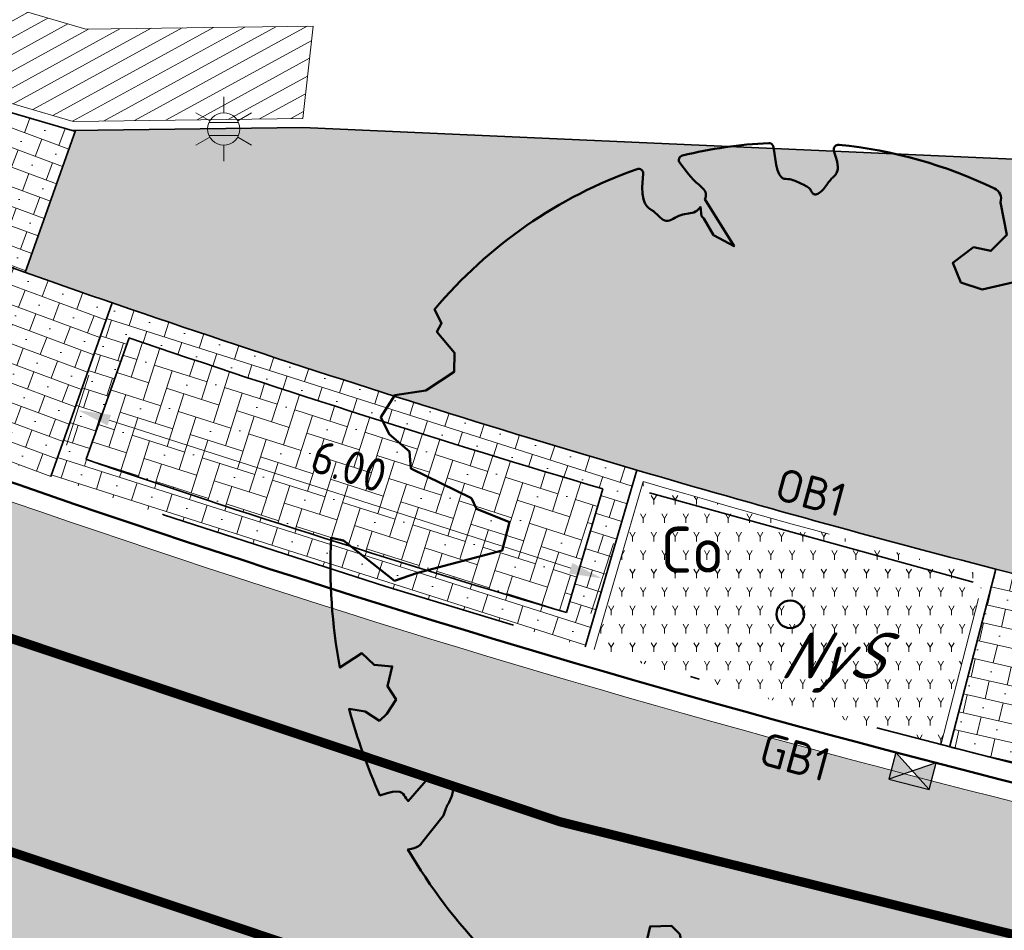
# Model space of a CAD drawing. Header units: metres. Extents: x 191748 to 192615, y 309710 to 310028.
# Tile 43 of 76: x 192104 to 192114, y 309812 to 309822. Entities that reach past the tile are written whole.
import ezdxf
from ezdxf.enums import TextEntityAlignment as Align

# ---------------------------------------------------------------- set-up
doc = ezdxf.new("R2010")
doc.units = ezdxf.units.M
for name, pattern in [('VH-GELEIDEBAND_50X200', [8, 4, -2, 0, -2]), ('VH-OPSLUITBAND-SO', [10, 4, -2, 2, -2]), ('VH-OPSLUITBAND_100X200', [16, 8, -2, 4, -2]), ('VW-1-1_STREEP', [2, 1, -1]), ('VW-11_STREEP', [2, 1, -1])]:
    doc.linetypes.add(name, pattern=pattern)
for name, color, linetype, lineweight in [('B-ME-IE-MEUBILAIR_WEGMEUBILAIR_LICHTMAST-S', 7, 'Continuous', 13), ('N-WE-GR-BOOM-S', 94, 'Continuous', 50), ('N-WE-GR-DOORWORTELBARE RUIMTE-G', 80, 'Continuous', 35), ('N-WE-RI-HWA_KOLK_NORMALE STRAATKOLK-S-200', 84, 'Continuous', 25), ('N-WE-VH-HERSTRATEN-A', 252, 'Continuous', 9), ('N-WE-VH-HERSTRATEN-G', 8, 'Continuous', 9), ('N-WE-VH-KANTLAAG 2 STREKS-G', 170, 'Continuous', 18), ('N-WE-VH-KANTOPSLUITING_GELEIDEBAND_70 200 VOORKANT-G', 2, 'Continuous', 50), ('N-WE-VH-KANTOPSLUITING_GELEIDEBAND_70 200-G', 6, 'VH-GELEIDEBAND_50X200', 35), ('N-WE-VH-KANTOPSLUITING_OPSLUITBAND_80X200 VOORKANT-G', 1, 'Continuous', 35), ('N-WE-VH-KANTOPSLUITING_OPSLUITBAND_80X200-G', 5, 'VH-OPSLUITBAND-SO', 18), ('N-WE-VH-KANTOPSLUITING_TEKST-T', 7, 'VH-OPSLUITBAND_100X200', 35), ('N-WE-VH-KANTVERHARDING-G', 5, 'Continuous', 35), ('N-WE-VH-OPENVERHARDING_STRAATBAKSTEEN_ANTRACIET-A', 250, 'Continuous', 9), ('N-WE-VH-OPENVERHARDING_STRAATBAKSTEEN_ROOD-A', 13, 'Continuous', 9), ('N-WE-VH-VERHARDING_ASFALT-A', 253, 'Continuous', 9), ('X-XX-AL-MAATVOERING-M', 6, 'Continuous', 18)]:
    doc.layers.add(name, color=color, linetype=linetype, lineweight=lineweight)
for name, color, linetype, lineweight, true_color in [('N-WE-GR-BEPLANTING_BODEMBEDEKKERS-A', 7, 'Continuous', 9, 0x478e2f), ('N-WE-GR-BEPLANTING_BODEMBEDEKKERS-T', 7, 'Continuous', 9, 0x224517), ('N-WE-GR-BOOM-T', 7, 'Continuous', 50, 0x224517), ('N-WE-VH-GESLOTENVERHARDING_ASFALT_COATING_ROOD-A', 7, 'Continuous', 9, 0xf2beba), ('N-WE-VW-MARKERING_LANGS_STREEP_11-G', 7, 'VW-11_STREEP', 13, 0xf7f7f7)]:
    doc.layers.add(name, color=color, linetype=linetype, lineweight=lineweight, true_color=true_color)
doc.styles.add('NLCS-ISO', font='NLCS-ISO.ttf')
doc.styles.add('NLCS-ISO-ANNOTATIVE-T18', font='NLCS-ISO.ttf', dxfattribs={"height": 1.8})
doc.styles.add('NLCS-ISO-M200-T18', font='NLCS-ISO.ttf', dxfattribs={"height": 0.36})
doc.styles.add('NLCS-ISO-M200-T25', font='NLCS-ISO.ttf', dxfattribs={"height": 0.5})
doc.dimstyles.new('NLCS-M200-T18-PIJL_L2_H2', dxfattribs={"dimscale": 0.2, "dimtxt": 2.5, "dimasz": 1.8, "dimexe": 2, "dimexo": 2, "dimgap": 0.7, "dimtad": 1, "dimzin": 0, "dimdsep": 46, "dimtxsty": 'NLCS-ISO-M200-T18', "dimcen": 0, "dimdle": 2, "dimclrd": 256, "dimclre": 256, "dimclrt": 7, "dimazin": 0, "dimtfac": 1, "dimtdec": 3, "dimtofl": 0, "dimtmove": 0, "dimatfit": 3, "dimfxl": 2, "dimfxlon": 1, "dimtfillclr": 256, "dimtolj": 1, "dimtzin": 0, "dimlwd": -1, "dimlwe": -1, "dimarcsym": 0})
pattern_1 = [(339.654887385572, (192095.8414093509, 309819.9593619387), (0.06953480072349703, 0.1875230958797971), []), (69.65488738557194, (192096.2164555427, 309819.8202923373), (-0.3750461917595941, 0.1390696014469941), [0.2, -0.2]), (69.65488738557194, (192096.0984672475, 309820.0773502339), (-0.3750461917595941, 0.1390696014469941), [0.2, -0.2]), (339.654887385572, (192096.0636998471, 309819.9835886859), (0.1390696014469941, 0.3750461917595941), [0, -0.4, 0, 0, 0]), (339.654887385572, (192096.3207577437, 309820.1015769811), (0.1390696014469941, 0.3750461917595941), [0, -0.4, 0, 0, 0])]

# ---------------------------------------------------------------- blocks, each defined once
blk = doc.blocks.new('SGR-BOOM_05')
blk.add_lwpolyline([(0.4325246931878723, 4.711883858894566), (0.4412366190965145, 4.722067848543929), (0.4495406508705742, 4.730963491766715), (0.457499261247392, 4.738955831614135), (0.4651749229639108, 4.746429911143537), (0.4726301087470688, 4.753770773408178), (0.4799272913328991, 4.761363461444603), (0.4871289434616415, 4.769593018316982), (0.4942975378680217, 4.778844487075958), (0.5013792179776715, 4.78953650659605), (0.507854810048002, 4.802222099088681), (0.5130888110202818, 4.817487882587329), (0.5164457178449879, 4.835920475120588), (0.5172900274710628, 4.858106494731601), (0.5149862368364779, 4.884632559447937), (0.5088988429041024, 4.916085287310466), (0.4752610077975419, 5.034436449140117, -0.5293802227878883), (0.5290991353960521, 5.098767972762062, -0.08713876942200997), (2.218306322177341, 4.624671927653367, -0.3723405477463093), (2.284485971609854, 4.472597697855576), (2.353810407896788, 4.119139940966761), (2.180208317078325, 3.946086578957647), (1.99206671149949, 3.985480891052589), (1.766984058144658, 3.816663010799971), (1.853127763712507, 3.602310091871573), (2.086202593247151, 3.527331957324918), (2.711896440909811, 3.67116193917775), (2.864476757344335, 3.58686285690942), (2.849520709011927, 3.452573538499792), (2.706793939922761, 3.364669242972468), (2.577044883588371, 2.941253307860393), (2.743005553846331, 2.669806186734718), (3.167776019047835, 3.346672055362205, -0.5046405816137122), (3.406018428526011, 3.139734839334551, 0.3319483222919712), (3.543642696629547, 2.921146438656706, 0.282007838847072), (3.99290985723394, 3.003759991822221), (3.956968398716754, 2.985163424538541, -0.5121558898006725), (4.162740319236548, 2.983535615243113, -0.1607604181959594), (5.094490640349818, -0.05607239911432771), (4.977332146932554, -0.1690536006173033), (4.976312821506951, -0.2938416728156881), (4.8618704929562, -0.3148519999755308), (4.876229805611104, -0.4378637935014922), (4.698090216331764, -0.3805204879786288), (4.644143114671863, -0.5192137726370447), (4.863809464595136, -0.6652633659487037), (4.932503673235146, -0.7196641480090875), (5.053640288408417, -0.5992007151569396, -0.1063709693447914), (4.340554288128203, -2.610345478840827), (3.70529781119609, -2.2009414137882), (3.587571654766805, -2.281876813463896), (3.512459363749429, -1.944794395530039), (3.286149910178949, -1.67334727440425), (3.023546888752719, -1.675915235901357), (3.029665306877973, -1.990035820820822), (2.830389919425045, -2.677651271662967), (2.860626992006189, -2.808775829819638), (3.005150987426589, -2.829446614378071), (3.929857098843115, -3.182947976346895, -0.2362982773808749), (-0.2250862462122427, -5.013472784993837, 0.1596250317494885), (-0.3470448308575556, -4.770134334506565, 0.3508021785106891), (-0.3148115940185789, -4.527846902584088, -0.5046405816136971), (-0.6000098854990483, -4.392775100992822), (-0.530619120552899, -4.170222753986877), (-0.6474450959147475, -3.962362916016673), (-0.8016343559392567, -3.977834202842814), (-0.8248145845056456, -4.14384857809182), (-0.941790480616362, -4.211479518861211), (-1.080272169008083, -4.105602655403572), (-1.199847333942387, -3.474824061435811), (-1.291065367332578, -3.383747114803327), (-1.521968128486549, -3.390946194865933), (-1.586173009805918, -3.664879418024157), (-1.680264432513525, -3.694423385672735), (-1.769024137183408, -3.922911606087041), (-2.003269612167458, -3.79763926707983, 0.7335825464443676), (-1.917708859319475, -3.972704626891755, -0.8616245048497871), (-1.870123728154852, -4.127626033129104, 0.2799778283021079), (-2.04306959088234, -4.392508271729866), (-2.03586990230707, -4.402599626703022, -0.8270561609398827), (-2.207893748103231, -4.582742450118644, -0.1167741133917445), (-4.152188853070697, -2.556267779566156), (-4.114413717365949, -2.549202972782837), (-4.083543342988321, -2.540638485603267), (-4.058769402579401, -2.530881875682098), (-4.039283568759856, -2.520240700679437), (-4.02427751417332, -2.509022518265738), (-4.012942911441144, -2.497534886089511), (-4.004471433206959, -2.486085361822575), (-3.767567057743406, -2.183934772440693), (-3.762478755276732, -2.173394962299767), (-3.758320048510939, -2.163280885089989), (-3.754774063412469, -2.153365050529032), (-3.751523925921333, -2.143419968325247), (-3.748252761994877, -2.133218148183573), (-3.744643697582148, -2.12253209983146), (-3.740379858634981, -2.111134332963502), (-3.735144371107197, -2.09879735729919), (-3.7287288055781, -2.085363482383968), (-3.721358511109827, -2.070954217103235), (-3.713367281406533, -2.055760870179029), (-3.705088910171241, -2.03997475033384), (-3.696857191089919, -2.02378716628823), (-3.689005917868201, -2.007389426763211), (-3.681868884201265, -1.990972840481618), (-3.675779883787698, -1.974728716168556), (-3.671016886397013, -1.958854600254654), (-3.667634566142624, -1.943572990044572), (-3.665631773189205, -1.929112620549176), (-3.665007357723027, -1.915702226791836), (-3.665760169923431, -1.903570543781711), (-3.66788905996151, -1.892946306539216), (-3.671392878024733, -1.884058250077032), (-3.676270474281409, -1.877135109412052), (-3.682496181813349, -1.87228834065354), (-3.689946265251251, -1.869160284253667), (-3.698472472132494, -1.867276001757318), (-3.707926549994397, -1.86616055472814), (-3.718160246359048, -1.865339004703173), (-3.72902530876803, -1.864336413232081), (-3.740373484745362, -1.86267784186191), (-3.752056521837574, -1.859888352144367), (-3.763951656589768, -1.855601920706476), (-3.776038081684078, -1.849888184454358), (-3.788320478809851, -1.842925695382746), (-3.800803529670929, -1.834893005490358), (-3.813491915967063, -1.8259686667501), (-3.826390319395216, -1.816331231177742), (-3.839503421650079, -1.806159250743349), (-3.852835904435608, -1.795631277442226), (-3.866362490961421, -1.784873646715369), (-3.879938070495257, -1.773803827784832), (-3.893387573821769, -1.76228707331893), (-3.906535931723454, -1.750188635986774), (-4.149695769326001, -2.02842049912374), (-4.161716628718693, -2.014754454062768), (-4.172911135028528, -2.000102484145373), (-4.183104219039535, -1.984329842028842), (-4.192608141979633, -1.967625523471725), (-4.203684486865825, -1.951473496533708), (-4.219082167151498, -1.937681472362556), (-4.241550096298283, -1.928057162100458), (-4.273837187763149, -1.924408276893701), (-4.318692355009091, -1.928542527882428), (-4.378864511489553, -1.942267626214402), (-4.457102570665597, -1.96739128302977, -0.04099741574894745), (-4.791147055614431, -1.027236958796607), (-4.617442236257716, -1.057135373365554), (-4.462688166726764, -1.156360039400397), (-4.380222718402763, -1.081691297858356), (-4.281020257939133, -0.9269601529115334), (-4.376017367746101, -0.7817417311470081), (-4.322820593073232, -0.567248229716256), (-4.520005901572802, -0.551067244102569), (-4.652051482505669, -0.4231675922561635), (-4.89199676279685, -0.5800962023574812, -0.05814040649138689), (-4.988069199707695, 0.8291727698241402), (-4.851792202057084, 0.8021379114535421), (-4.298456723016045, 0.3639367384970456), (-4.059571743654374, 0.4468333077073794), (-3.128243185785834, 0.6926248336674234), (-3.048903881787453, 1.000164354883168), (-3.408870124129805, 1.143500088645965), (-3.464013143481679, 1.261371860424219), (-4.121257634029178, 1.583987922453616), (-4.135853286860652, 1.768685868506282), (-4.357977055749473, 1.956958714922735), (-4.448296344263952, 2.139788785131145), (-4.296559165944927, 2.378269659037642), (-3.957550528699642, 2.431343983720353), (-3.649608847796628, 2.632691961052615), (-3.646147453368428, 2.840191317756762), (-3.838176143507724, 3.066466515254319), (-3.787176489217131, 3.162116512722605), (-3.863200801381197, 3.31009734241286, -0.1342797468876), (-1.664191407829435, 4.834836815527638, -0.5417265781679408), (-1.596738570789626, 4.783170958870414), (-1.607648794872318, 4.639467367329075), (-1.605334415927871, 4.564777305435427), (-1.595180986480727, 4.507652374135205), (-1.578905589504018, 4.464963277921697), (-1.558225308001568, 4.433580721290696), (-1.534857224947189, 4.41037540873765), (-1.510518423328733, 4.392218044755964), (-1.486925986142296, 4.375979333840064), (-1.465438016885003, 4.359178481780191), (-1.44597670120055, 4.341928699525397), (-1.428105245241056, 4.324991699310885), (-1.411386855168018, 4.3091291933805), (-1.395384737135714, 4.295102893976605), (-1.379662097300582, 4.283674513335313), (-1.3637821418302, 4.275605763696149), (-1.347308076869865, 4.271658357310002), (-1.329896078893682, 4.272312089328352), (-1.3115742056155, 4.276919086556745), (-1.292463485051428, 4.284549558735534), (-1.272684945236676, 4.294273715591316), (-1.25235961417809, 4.305161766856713), (-1.231608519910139, 4.316283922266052), (-1.210552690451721, 4.326710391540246), (-1.189313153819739, 4.335511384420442), (-1.168017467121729, 4.342023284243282), (-1.146819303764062, 4.346647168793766), (-1.125878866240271, 4.350050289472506), (-1.105356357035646, 4.352899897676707), (-1.085411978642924, 4.355863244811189), (-1.066205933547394, 4.359607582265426), (-1.047898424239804, 4.364800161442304), (-1.030649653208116, 4.372108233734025), (-1.014588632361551, 4.38201337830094), (-0.9997196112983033, 4.394254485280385), (-0.9860156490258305, 4.40838477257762), (-0.9734498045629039, 4.423957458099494), (-0.9628477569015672, 4.324096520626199), (-0.940279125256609, 4.298315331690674), (-0.8338833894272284, 4.117847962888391), (-0.6106941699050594, 3.995871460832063), (-0.9268198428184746, 4.507921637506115), (-0.9210099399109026, 4.523481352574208), (-0.9169947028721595, 4.538581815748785), (-0.9151697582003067, 4.553389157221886), (-0.9159307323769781, 4.56806950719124), (-0.9196732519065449, 4.58278899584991), (-0.9267929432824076, 4.59771375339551), (-0.9376854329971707, 4.613009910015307), (-0.9526429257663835, 4.628990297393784), (-0.9715439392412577, 4.64655455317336), (-0.9941635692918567, 4.666749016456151), (-1.020276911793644, 4.690620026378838), (-1.049659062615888, 4.719213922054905), (-1.082085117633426, 4.753577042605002), (-1.117330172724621, 4.794755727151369), (-1.199269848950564, 4.900951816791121, -0.5431042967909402), (-1.17106461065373, 4.981224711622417, -0.04676559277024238), (-0.234242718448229, 5.117425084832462, -0.3851675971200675), (-0.1815216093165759, 5.074406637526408), (-0.1522898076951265, 4.88240583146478), (-0.1377666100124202, 4.822421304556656), (-0.1214819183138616, 4.780422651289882), (-0.1038292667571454, 4.753143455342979), (-0.08520218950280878, 4.737317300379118), (-0.06599422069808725, 4.729677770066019), (-0.04659889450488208, 4.72695844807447), (-0.02740974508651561, 4.725892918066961), (-0.008747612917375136, 4.723795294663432), (0.009357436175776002, 4.720301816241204), (0.02694803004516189, 4.715629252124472), (0.04406679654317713, 4.709994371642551), (0.06075636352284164, 4.703613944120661), (0.07705935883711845, 4.696704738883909), (0.09301841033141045, 4.68948352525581), (0.1086761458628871, 4.682167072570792), (0.1240417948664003, 4.674922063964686), (0.138990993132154, 4.66771483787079), (0.1533659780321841, 4.660461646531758), (0.1670089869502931, 4.653078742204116), (0.1797622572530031, 4.645482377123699), (0.1914680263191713, 4.637588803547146), (0.2019685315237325, 4.629314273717), (0.211106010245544, 4.620575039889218), (0.2188088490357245, 4.611358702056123), (0.2253500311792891, 4.601938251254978), (0.2310886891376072, 4.59265802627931), (0.236383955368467, 4.583862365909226), (0.2415949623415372, 4.575895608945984), (0.2470808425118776, 4.56910209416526), (0.2532007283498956, 4.563826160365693), (0.2603137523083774, 4.560412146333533), (0.2686849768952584, 4.559130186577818), (0.2782031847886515, 4.55995359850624), (0.2886630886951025, 4.562781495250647), (0.2998594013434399, 4.567512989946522), (0.31158683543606, 4.574047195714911), (0.3236401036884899, 4.582283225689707), (0.3358139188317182, 4.592120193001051), (0.3479029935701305, 4.603457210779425), (0.3597324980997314, 4.616146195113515), (0.3712494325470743, 4.629850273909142), (0.382431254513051, 4.644185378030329), (0.393255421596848, 4.658767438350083), (0.4036993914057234, 4.673212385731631), (0.4137406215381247, 4.687136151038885), (0.4233565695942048, 4.700154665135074)], format="xyb", close=True)
blk.add_circle((0, 0), 0.15)
blk = doc.blocks.new('TEKST OB')
at = {"layer": 'N-WE-VH-KANTOPSLUITING_TEKST-T', "style": 'NLCS-ISO'}
blk.add_attdef('TEKST_OPSLUITBANDEN', text='', height=0.36, rotation=0.340705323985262, dxfattribs=at).set_placement((0, 0), align=Align.BOTTOM_CENTER)
blk = doc.blocks.new('TEKST GB')
at = {"layer": 'N-WE-VH-KANTOPSLUITING_TEKST-T', "style": 'NLCS-ISO'}
blk.add_attdef('TEKST_GELEIDEBANDEN', text='', height=0.36, rotation=0.340705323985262, dxfattribs=at).set_placement((0, 0), align=Align.BOTTOM_CENTER)
blk = doc.blocks.new('*D152')
at = {"layer": 'defpoints', "color": 0, "transparency": 16777216}
for p in [(192104.5396678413, 309818.8668831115), (192110.2373316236, 309817.0386179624), (192109.8633907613, 309815.8732567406)]:
    blk.add_point(p, dxfattribs=at)
at = {"layer": 'X-XX-AL-MAATVOERING-M', "transparency": 16777216}
for p, q in [((192104.2879411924, 309818.0823941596), (192104.0435127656, 309817.3206496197)), ((192104.508512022, 309817.5915290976), (192109.5206057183, 309815.9832495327)), ((192109.9856049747, 309816.2541290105), (192109.7411765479, 309815.4923844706))]:
    blk.add_line(p, q, dxfattribs=at)
for points in [[(192104.526844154, 309817.6486599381), (192104.49017989, 309817.5343982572), (192104.165726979, 309817.7015218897)], [(192109.5389378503, 309816.0403803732), (192109.5022735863, 309815.9261186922), (192109.8633907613, 309815.8732567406)]]:
    blk.add_solid(points, dxfattribs=at)
at = {"layer": 'X-XX-AL-MAATVOERING-M', "color": 7, "transparency": 16777216, "insert": (192107.1123302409, 309817.0920871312), "char_height": 0.36, "attachment_point": 5, "rotation": 342.2096142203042, "style": 'NLCS-ISO-M200-T18'}
blk.add_mtext('\\A1;6.00', dxfattribs=at)
blk = doc.blocks.new('B-SIE-WEG_LICHTMAST-SO')
at = {"color": 0, "linetype": 'ByBlock', "lineweight": -2}
for points in [[(5.772554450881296e-10, 0.8750000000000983), (1.154461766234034e-09, 1.75)], [(-0.7577727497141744, 0.4375000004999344), (-1.515543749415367, 0.8750000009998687)], [(0.7577727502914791, 0.4374999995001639), (1.515543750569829, 0.8749999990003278)], [(-0.8038227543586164, 0.3456790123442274), (0.8038227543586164, 0.3456790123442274)], [(-0.7577727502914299, -0.4374999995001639), (-1.51554375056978, -0.8749999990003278)], [(-0.8038227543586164, -0.3456790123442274), (0.8038227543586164, -0.3456790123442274)], [(0.7577727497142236, -0.4375000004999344), (1.515543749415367, -0.8750000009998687)], [(-5.772554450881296e-10, -0.8750000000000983), (-1.154412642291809e-09, -1.75)]]:
    blk.add_lwpolyline(points, dxfattribs=at)
blk.add_circle((0, 0), 0.8749999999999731, dxfattribs=at)
at = {"color": 0, "linetype": 'ByBlock', "lineweight": -2, "style": 'NLCS-ISO-ANNOTATIVE-T18'}
blk.add_attdef('SYMBOOL', (2.5, -2.5), '', height=1.8, dxfattribs=at)
blk = doc.blocks.new('SRI-KOLK_STRAAT-SO')
h = blk.add_hatch(color=256)
h.dxf.hatch_style = 1
h.paths.add_polyline_path([(-1.125, 1.5), (-1.125, -1.110223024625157e-16), (1.110223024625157e-16, 0.7499999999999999)])
h.paths.add_polyline_path([(1.125, 1.5), (1.110223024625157e-16, 0.7499999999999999), (1.125, -1.110223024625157e-16)])
for p, q in [((-1.125, 0), (1.125, 1.5)), ((1.125, 0), (-1.125, 1.5))]:
    blk.add_line(p, q)
blk.add_lwpolyline([(-1.125, 0), (1.125, 0), (1.125, 1.5), (-1.125, 1.5)], close=True)

msp = doc.modelspace()

# ---------------------------------------------------------------- hatches: boundary and pattern name
at = {"layer": 'N-WE-GR-BEPLANTING_BODEMBEDEKKERS-A'}
h = msp.add_hatch(dxfattribs=at)
h.set_pattern_fill('AGR-BEPLANTING_SOORT_01', color=256, scale=0.04, pattern_type=2)
h.set_pattern_definition([(59.99999999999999, (192110.3083466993, 309816.9253687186), (-0.1154700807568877, 0.1999999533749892), [0.05773519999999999, -0.1732052]), (120, (192110.3083466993, 309816.9253687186), (-0.2309400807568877, -4.662501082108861e-08), [0.05773519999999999, -0.1732052]), (270, (192110.3083466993, 309816.9253687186), (0.11547, -0.2), [0.05, -0.35])])
edge = h.paths.add_edge_path()
edge.add_arc((192145.7507961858, 309938.1548282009), 128.2040766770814, 253.7027106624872, 255.4485278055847)
edge.add_line((192113.5395671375, 309814.0632410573), (192114.0157049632, 309815.9024946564))
edge.add_arc((192146.0156778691, 309939.1148792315), 127.2999999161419, 253.7101009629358, 255.4411375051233, ccw=False)
edge.add_line((192110.3083466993, 309816.9253687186), (192109.7740014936, 309815.1021747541))
at = {"layer": 'N-WE-VH-GESLOTENVERHARDING_ASFALT_COATING_ROOD-A'}
h = msp.add_hatch(color=256, dxfattribs=at)
h.dxf.hatch_style = 1
edge = h.paths.add_edge_path()
edge.add_line((192051.0774653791, 309808.4195765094), (192057.0811257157, 309758.80851348))
edge.add_line((192057.0811257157, 309758.80851348), (192058.565283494, 309759.0298562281))
edge.add_line((192058.565283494, 309759.0298562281), (192052.5561329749, 309808.6862872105))
edge.add_arc((192068.7381378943, 309810.6445452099), 16.30006311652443, 172.7372160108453, 186.9000706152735, ccw=False)
edge.add_arc((192042.9464646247, 309813.9315084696), 9.700216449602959, 352.7372160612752, 353.558672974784)
edge.add_arc((192068.7432477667, 309810.638999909), 16.30746508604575, 122.85393825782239, 172.2315393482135, ccw=False)
edge.add_arc((192069.4176080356, 309809.2144069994), 17.87123448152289, 94.68040749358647, 122.19239038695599, ccw=False)
edge.add_arc((192068.8067794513, 309807.0628131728), 19.9812120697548, 86.85571442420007, 92.43069995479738, ccw=False)
edge.add_arc((192068.7245158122, 309810.7565854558), 16.30000000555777, 69.28399104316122, 85.85476106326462, ccw=False)
edge.add_line((192074.490415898, 309826.0027127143), (192099.6408618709, 309816.4911196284))
edge.add_arc((192146.0156778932, 309939.1148793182), 131.1000000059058, 249.283991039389, 267.28769582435)
edge.add_line((192139.8119000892, 309808.1617459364), (192141.2483762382, 309808.1163962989))
edge.add_arc((192142.7684526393, 309904.2043735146), 96.09999998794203, 269.0936774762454, 300.0344611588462)
edge.add_line((192190.8685005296, 309821.0082474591), (192194.5697765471, 309823.0909068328))
edge.add_line((192194.5697765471, 309823.0909068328), (192208.7230190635, 309831.2756147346))
edge.add_arc((192084.1208555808, 310046.7414149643), 248.9000004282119, 300.0404543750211, 303.1284289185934)
edge.add_arc((192208.2896435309, 309856.4733086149), 21.6999999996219, 303.1284289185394, 319.3354496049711)
edge.add_line((192224.7499105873, 309842.332954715), (192225.6489243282, 309843.3794636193))
edge.add_arc((192239.5301633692, 309831.4546490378), 18.30000000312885, 125.1354368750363, 139.3354496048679, ccw=False)
edge.add_line((192228.9983091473, 309846.420277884), (192235.1600518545, 309850.7565190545))
edge.add_line((192235.1600518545, 309850.7565190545), (192236.4865745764, 309851.7701852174))
edge.add_arc((192229.1268201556, 309861.0166983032), 11.81795199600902, 308.5180067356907, 324.8070539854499)
edge.add_line((192238.7846379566, 309854.205637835), (192239.3306963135, 309854.9545798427))
edge.add_arc((192239.7560225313, 309855.1015410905), 0.4499999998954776, 142.4942655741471, 199.0613597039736, ccw=False)
edge.add_arc((192266.6089706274, 309834.4922791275), 34.30000000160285, 127.17003413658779, 142.4942657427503, ccw=False)
edge.add_line((192245.8855127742, 309861.8240974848), (192247.0046765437, 309862.637645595))
edge.add_line((192247.0046765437, 309862.637645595), (192247.8553785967, 309863.2301912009))
edge.add_line((192247.8553785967, 309863.2301912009), (192254.0557285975, 309867.5489654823))
edge.add_line((192254.0557285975, 309867.5489654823), (192254.1700393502, 309867.3848525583))
edge.add_line((192254.1700393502, 309867.3848525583), (192255.7091075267, 309868.45687076))
edge.add_line((192255.7091075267, 309868.45687076), (192254.566, 309870.098))
edge.add_line((192254.566, 309870.098), (192247.4733388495, 309865.1572808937))
edge.add_line((192247.4733388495, 309865.1572808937), (192247.5874540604, 309864.9934487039))
edge.add_line((192247.5874540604, 309864.9934487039), (192246.0901905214, 309863.9505489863))
edge.add_arc((192266.6089706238, 309834.4922791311), 35.89999999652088, 124.8586456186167, 145.9195530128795)
edge.add_arc((192228.4265712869, 309860.3247079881), 10.20000000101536, 305.13543687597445, 325.91955301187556, ccw=False)
edge.add_line((192234.2967851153, 309851.9832099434), (192228.1350424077, 309847.6469687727))
edge.add_arc((192239.5301633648, 309831.4546490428), 19.79999999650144, 125.1354368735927, 139.3354496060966)
edge.add_line((192224.51111785, 309844.3569074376), (192223.6121041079, 309843.3103985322))
edge.add_arc((192208.2896435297, 309856.473308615), 20.20000000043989, 303.128428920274, 319.33544960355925, ccw=False)
edge.add_arc((192084.1208557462, 310046.741414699), 247.4000001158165, 300.0404543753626, 303.12842892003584, ccw=False)
edge.add_line((192207.9721020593, 309832.5741229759), (192193.8265035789, 309824.3938355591))
edge.add_line((192193.8265035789, 309824.3938355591), (192190.1252659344, 309822.3111977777))
edge.add_arc((192142.768452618, 309904.2043735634), 94.6000000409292, 295.4844754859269, 300.0397409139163, ccw=False)
edge.add_line((192183.4716656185, 309818.8087737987), (192183.0189620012, 309818.594464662))
edge.add_arc((192142.7684526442, 309904.204373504), 94.59999997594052, 287.2480245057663, 295.1811174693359, ccw=False)
edge.add_line((192170.8181706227, 309813.8585196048), (192159.1426590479, 309811.0322459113))
edge.add_arc((192142.7684526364, 309904.2043735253), 94.59999999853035, 269.0985400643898, 279.96746087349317, ccw=False)
edge.add_arc((192141.9846298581, 309854.2105175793), 44.60000006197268, 267.27836996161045, 269.0949207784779, ccw=False)
edge.add_arc((192146.0156777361, 309939.1148793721), 129.6000000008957, 249.28399111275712, 267.2806065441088, ccw=False)
edge.add_line((192100.1714661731, 309817.8941374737), (192075.0210202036, 309827.4057305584))
edge.add_arc((192068.7245158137, 309810.7565854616), 17.7999999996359, 69.28399102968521, 123.0926038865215)
edge.add_arc((192054.5286765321, 309832.5391047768), 8.200000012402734, 292.5779463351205, 303.0926038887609, ccw=False)
edge.add_arc((192068.7245154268, 309810.756585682), 17.99999958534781, 127.8612765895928, 168.1940758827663)
edge.add_arc((192042.9203814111, 309813.9419657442), 8.200000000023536, -7.0372807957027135, 3.4774068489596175, ccw=False)
edge.add_arc((192068.7245158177, 309810.7565854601), 17.80000000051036, 172.9627625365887, 187.543856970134)
edge.add_line((192051.0785808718, 309808.4197115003), (192051.0774653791, 309808.4195765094))
h = msp.add_hatch(color=256, dxfattribs=at)
h.dxf.hatch_style = 1
edge = h.paths.add_edge_path()
edge.add_arc((192244.0243701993, 309849.036280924), 0.4499999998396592, 230.4225353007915, 287.348414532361)
edge.add_arc((192233.6897319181, 309881.2700922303), 34.30000000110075, 287.7710036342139, 307.1700341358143)
edge.add_arc((192233.689733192, 309881.2700932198), 34.30000001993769, 307.1700314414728, 315.9919136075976)
edge.add_arc((192266.8487255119, 309849.2436790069), 11.80000000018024, 120.7354877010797, 136.0055259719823, ccw=False)
edge.add_line((192260.818035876, 309859.3862024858), (192261.6775717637, 309859.8972778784))
edge.add_line((192261.6775717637, 309859.8972778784), (192261.5753566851, 309860.0691850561))
edge.add_line((192261.5753566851, 309860.0691850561), (192270.857, 309865.588))
edge.add_line((192270.857, 309865.588), (192271.6236130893, 309864.2986961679))
edge.add_line((192271.6236130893, 309864.2986961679), (192262.9461587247, 309859.139128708))
edge.add_arc((192268.0569126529, 309850.5437698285), 9.99999999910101, 120.7354877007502, 138.2013745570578)
edge.add_arc((192233.6897319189, 309881.2700922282), 36.09999999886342, 289.36379946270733, 318.2013745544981, ccw=False)
edge.add_line((192245.6592327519, 309847.2121849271), (192245.5955394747, 309847.401771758))
edge.add_line((192245.5955394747, 309847.401771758), (192244.6476053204, 309847.083305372))
edge.add_arc((192233.6839772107, 309881.2912425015), 35.92191676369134, 284.36949514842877, 287.7706307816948, ccw=False)
edge.add_arc((192245.1302455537, 309836.6122301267), 10.19999999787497, 104.3694951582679, 123.9399972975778)
edge.add_arc((192258.1392042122, 309817.2820200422), 33.50000058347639, 123.9399973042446, 125.1354368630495)
edge.add_line((192238.8595800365, 309844.6781170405), (192233.0580172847, 309840.5953475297))
edge.add_arc((192221.6628963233, 309856.7876672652), 19.80000000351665, 291.26296266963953, 305.13543687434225, ccw=False)
edge.add_line((192228.8433443, 309838.3355354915), (192227.0587217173, 309837.6410688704))
edge.add_arc((192234.3842292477, 309818.8161667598), 20.20000000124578, 111.2629626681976, 123.3955080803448)
edge.add_line((192223.2658404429, 309835.6809653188), (192220.6846251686, 309834.0017217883))
edge.add_line((192220.6846251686, 309834.0017217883), (192219.8426701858, 309833.4635931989))
edge.add_arc((192084.1208556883, 310046.7414148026), 252.8000002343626, 300.0404543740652, 302.4711089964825, ccw=False)
edge.add_line((192210.6754033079, 309827.8994933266), (192196.5308240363, 309819.7197953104))
edge.add_line((192196.5308240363, 309819.7197953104), (192192.8295869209, 309817.6371578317))
edge.add_arc((192142.7684716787, 309904.204339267), 99.99996080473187, 298.6623529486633, 300.0404547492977, ccw=False)
edge.add_line((192190.7331580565, 309816.4582224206), (192190.6371805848, 309816.633802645))
edge.add_arc((192142.7686785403, 309904.2026409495), 99.79827117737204, 269.1016171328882, 298.6627164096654, ccw=False)
edge.add_arc((192141.984624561, 309854.2105173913), 49.79999962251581, 267.28177641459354, 269.1017624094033, ccw=False)
edge.add_arc((192146.0156778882, 309939.1148792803), 134.7999999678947, 262.0982203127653, 267.28177642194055, ccw=False)
edge.add_line((192127.4840057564, 309805.5947792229), (192126.5002487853, 309805.7350156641))
edge.add_line((192126.5002487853, 309805.7350156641), (192113.7508740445, 309808.2331677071))
edge.add_arc((192146.0156775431, 309939.1148779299), 134.7999985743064, 255.7287576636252, 256.15163443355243, ccw=False)
edge.add_arc((192146.0156779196, 309939.1148793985), 134.8000000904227, 249.2839910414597, 255.72875766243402, ccw=False)
edge.add_line((192098.3320379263, 309813.0303422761), (192078.8062263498, 309820.4147669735))
edge.add_line((192078.8062263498, 309820.4147669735), (192078.2031537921, 309820.6428416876))
edge.add_arc((192072.6848690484, 309806.0514560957), 15.60000000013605, 69.28399103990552, 186.6211746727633)
edge.add_line((192057.1889176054, 309804.2527096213), (192058.1706189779, 309795.7954884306))
edge.add_line((192058.1706189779, 309795.7954884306), (192059.8562187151, 309781.2742804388))
edge.add_arc((192556.7199951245, 309838.9494718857), 500.2000000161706, 186.6211746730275, 188.2193609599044)
edge.add_line((192061.6580603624, 309767.43918755), (192062.8420816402, 309759.6676848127))
edge.add_line((192062.8420816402, 309759.6676848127), (192061.298320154, 309759.4374529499))
edge.add_line((192061.298320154, 309759.4374529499), (192060.1734683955, 309767.2247424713))
edge.add_arc((192556.7199952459, 309838.9494719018), 501.7000001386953, 186.6211746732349, 188.2193609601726, ccw=False)
edge.add_line((192058.3662233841, 309781.1013240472), (192056.6806236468, 309795.6225320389))
edge.add_line((192056.6806236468, 309795.6225320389), (192055.6989222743, 309804.0797532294))
edge.add_arc((192072.6848690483, 309806.0514560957), 17.10000000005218, 69.28399104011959, 186.6211746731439, ccw=False)
edge.add_line((192078.7337580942, 309822.0458595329), (192079.3368306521, 309821.8177848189))
edge.add_line((192079.3368306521, 309821.8177848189), (192080.1912720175, 309821.4946454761))
edge.add_line((192080.1912720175, 309821.4946454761), (192098.8626422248, 309814.4333601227))
edge.add_arc((192146.015677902, 309939.1148793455), 133.3000000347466, 249.2839910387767, 256.1356227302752)
edge.add_arc((192146.0156779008, 309939.1148793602), 133.3000000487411, 256.1356227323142, 261.6913552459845)
edge.add_arc((192146.0156778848, 309939.1148792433), 133.2999999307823, 261.6913552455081, 267.2817764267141)
edge.add_arc((192141.9846245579, 309854.2105172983), 48.29999952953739, 267.2817764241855, 269.1017624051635)
edge.add_arc((192142.7684526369, 309904.2043734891), 98.299999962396, 269.1017624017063, 300.0462624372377)
edge.add_line((192191.9871735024, 309819.113789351), (192195.6884480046, 309821.1964478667))
edge.add_line((192195.6884480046, 309821.1964478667), (192209.8243640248, 309829.3711359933))
edge.add_arc((192084.1208557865, 310046.7414146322), 251.1000000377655, 300.0404543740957, 303.1985352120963)
edge.add_arc((192233.4902673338, 309818.468291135), 21.69999999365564, 111.2629626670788, 123.19853521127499, ccw=False)
edge.add_line((192225.6207864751, 309838.6910820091), (192228.2993709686, 309839.7334242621))
edge.add_arc((192221.6628963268, 309856.7876672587), 18.29999999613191, 291.2629626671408, 305.1354368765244)
edge.add_line((192232.1947505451, 309841.8220384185), (192237.9963133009, 309845.904807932))
edge.add_arc((192258.1392035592, 309817.2820209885), 34.99999943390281, 123.93999727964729, 125.1354368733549, ccw=False)
edge.add_line((192238.5978501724, 309846.3188160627), (192239.7848766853, 309847.0833405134))
edge.add_arc((192246.077788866, 309836.8657450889), 11.99999999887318, 105.5881973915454, 121.62848938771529, ccw=False)
edge.add_line((192242.8531319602, 309848.4243603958), (192243.7376658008, 309848.6894371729))
at = {"layer": 'N-WE-VH-HERSTRATEN-A'}
h = msp.add_hatch(dxfattribs=at)
h.set_pattern_fill('ANSI31', color=256, scale=0.05)
h.set_pattern_definition([(28.66476949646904, (192095.6559495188, 309824.3582947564), (-0.07614984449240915, 0.1392938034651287), [])])
h.paths.add_polyline_path([(192106.7250939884, 309821.870597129), (192104.2547808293, 309821.8380800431), (192095.6559495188, 309824.3582947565), (192093.1559954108, 309824.0489358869), (192104.1177073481, 309820.8361890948), (192106.6096837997, 309820.8689913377)])
at = {"layer": 'N-WE-VH-OPENVERHARDING_STRAATBAKSTEEN_ANTRACIET-A'}
h = msp.add_hatch(dxfattribs=at)
h.set_pattern_fill('AVH-SBS_KEIFORMAAT_ELLEBOOG_02', color=256, scale=2, pattern_type=2)
h.set_pattern_definition([(342.3138266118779, (192104.2535782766, 309817.1676077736), (-0.1297863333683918, 0.2513075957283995), [0.6, -0.2]), (72.31382661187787, (192104.6346722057, 309817.0460865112), (-0.1297863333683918, 0.2513075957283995), [0.6, -0.2]), (342.3138266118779, (192104.3447192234, 309817.4534282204), (0.502615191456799, 0.2595726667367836), [0, -0.8]), (342.3138266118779, (192104.6609199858, 309817.4575607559), (0.502615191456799, 0.2595726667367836), [0, -0.8])])
edge = h.paths.add_edge_path()
edge.add_arc((192146.0156778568, 309939.1148792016), 128.8999998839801, 251.0969808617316, 253.5317579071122)
edge.add_line((192109.4746100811, 309815.5027425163), (192109.8690063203, 309816.8460438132))
edge.add_arc((192146.0156778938, 309939.1148793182), 127.5000000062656, 251.1033907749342, 253.5305952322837, ccw=False)
edge.add_line((192104.7233458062, 309818.4865521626), (192104.2562967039, 309817.166676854))
at = {"layer": 'N-WE-VH-OPENVERHARDING_STRAATBAKSTEEN_ROOD-A'}
h = msp.add_hatch(dxfattribs=at)
h.set_pattern_fill('AVH-SBS_KEIFORMAAT_HALFST', color=256, scale=2, pattern_type=2)
h.set_pattern_definition(pattern_1)
edge = h.paths.add_edge_path()
edge.add_line((192104.104, 309820.736), (192097.8927210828, 309822.5564516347))
edge.add_line((192097.8927210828, 309822.5564516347), (192097.4842269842, 309821.4763161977))
edge.add_line((192097.4842269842, 309821.4763161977), (192101.0204330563, 309820.1389660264))
edge.add_arc((192146.0156779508, 309939.1148794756), 127.200000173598, 249.2839910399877, 250.5191883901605)
edge.add_line((192103.5956036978, 309819.1966684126), (192104.1402985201, 309820.7364778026))
edge.add_line((192104.1402985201, 309820.7364778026), (192104.104, 309820.736))
h = msp.add_hatch(dxfattribs=at)
h.set_pattern_fill('AVH-SBS_KEIFORMAAT_HALFST', color=256, scale=2, pattern_type=2)
h.set_pattern_definition(pattern_1)
edge = h.paths.add_edge_path()
edge.add_line((192095.3737367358, 309820.1362300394), (192100.3129606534, 309818.2682755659))
edge.add_arc((192146.0156779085, 309939.114879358), 129.2000000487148, 249.2839910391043, 250.9626586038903)
edge.add_line((192103.8726652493, 309816.981319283), (192104.5396678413, 309818.8668831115))
edge.add_arc((192146.0156778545, 309939.1148792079), 127.1999998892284, 249.2839910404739, 250.969631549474, ccw=False)
edge.add_line((192101.0204330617, 309820.1389660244), (192096.0812091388, 309822.0069204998))
edge.add_line((192096.0812091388, 309822.0069204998), (192095.3737367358, 309820.1362300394))
h = msp.add_hatch(dxfattribs=at)
h.set_pattern_fill('AVH-SBS_WAALFORMAAT_HALFST', color=256, scale=2, angle=90, pattern_type=2)
h.set_pattern_definition([(73.22735881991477, (192103.5956036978, 309819.1966684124), (-0.09574574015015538, 0.02885746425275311), []), (163.2273588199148, (192103.7110335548, 309819.579651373), (-0.1154298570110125, -0.3829829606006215), [0.1, -0.1]), (163.2273588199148, (192103.5575728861, 309819.4170173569), (-0.1154298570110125, -0.3829829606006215), [0.1, -0.1]), (73.22735881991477, (192103.6054457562, 309819.4025886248), (-0.1914914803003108, 0.05771492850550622), [0, -0.4, 0, 0, 0]), (73.22735881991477, (192103.5674149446, 309819.6229375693), (-0.1914914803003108, 0.05771492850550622), [0, -0.4, 0, 0, 0])])
edge = h.paths.add_edge_path()
edge.add_arc((192146.0156778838, 309939.1148792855), 127.1999999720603, 250.5191883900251, 255.9355292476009)
edge.add_line((192115.1043549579, 309815.7279670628), (192115.7853621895, 309818.4463036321))
edge.add_line((192115.7853621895, 309818.4463036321), (192114.3288083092, 309820.4266436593))
edge.add_line((192114.3288083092, 309820.4266436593), (192106.610999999, 309820.769))
edge.add_line((192106.610999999, 309820.769), (192104.1402985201, 309820.7364778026))
edge.add_line((192104.1402985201, 309820.7364778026), (192103.5956036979, 309819.1966684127))
h = msp.add_hatch(dxfattribs=at)
h.set_pattern_fill('AVH-SBS_KEIFORMAAT_HALFST', color=256, scale=2, pattern_type=2)
h.set_pattern_definition([(342.3173620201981, (192291.7705504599, 309841.6942651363), (0.0607488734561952, 0.1905507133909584), []), (72.31736202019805, (192292.1516518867, 309841.5727673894), (-0.3811014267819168, 0.1214977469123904), [0.2, -0.2]), (72.31736202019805, (192292.0218500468, 309841.8240669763), (-0.3811014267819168, 0.1214977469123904), [0.2, -0.2]), (342.3173620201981, (192291.9914756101, 309841.7287916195), (0.1214977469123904, 0.3811014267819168), [0, -0.4, 0, 0, 0]), (342.3173620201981, (192292.2427751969, 309841.8585934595), (0.1214977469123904, 0.3811014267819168), [0, -0.4, 0, 0, 0])])
edge = h.paths.add_edge_path(flags=16)
edge.add_line((192109.8690063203, 309816.8460438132), (192109.4750236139, 309815.5026202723))
edge.add_arc((192146.0156779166, 309939.1148793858), 128.9000000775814, 251.097045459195, 253.5319495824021, ccw=False)
edge.add_line((192104.2564341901, 309817.166629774), (192104.7214194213, 309818.4872116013))
edge.add_arc((192146.0156779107, 309939.1148793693), 127.5000000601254, 251.1024757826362, 253.5305952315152)
edge = h.paths.add_edge_path()
edge.add_arc((192146.0156778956, 309939.1148793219), 129.200000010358, 250.9626586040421, 253.6650924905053)
edge.add_line((192109.6779945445, 309815.1301513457), (192110.2404973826, 309817.0494195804))
edge.add_arc((192146.0156779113, 309939.1148793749), 127.2000000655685, 250.969631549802, 253.66509249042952, ccw=False)
edge.add_line((192104.5396678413, 309818.8668831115), (192103.8726652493, 309816.9813192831))
h = msp.add_hatch(dxfattribs=at)
h.set_pattern_fill('AVH-SBS_KEIFORMAAT_HALFST', color=256, scale=2, pattern_type=2)
h.set_pattern_definition([(347.1884373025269, (192114.1375652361, 309815.9742039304), (0.04434905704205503, 0.1950209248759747), []), (77.18843730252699, (192114.5276070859, 309815.8855058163), (-0.3900418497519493, 0.08869811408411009), [0.2, -0.2]), (77.18843730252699, (192114.3769352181, 309816.1248757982), (-0.3900418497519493, 0.08869811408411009), [0.2, -0.2]), (347.1884373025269, (192114.3547606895, 309816.0273653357), (0.08869811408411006, 0.3900418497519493), [0, -0.4, 0, 0, 0]), (347.1884373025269, (192114.5941306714, 309816.1780372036), (0.08869811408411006, 0.3900418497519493), [0, -0.4, 0, 0, 0])])
edge = h.paths.add_edge_path()
edge.add_arc((192146.0156778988, 309939.114879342), 129.200000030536, 255.4861459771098, 259.2955620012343)
edge.add_line((192122.0177177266, 309812.1631644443), (192122.3892031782, 309814.1283612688))
edge.add_arc((192146.0156778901, 309939.1148793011), 127.199999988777, 255.48614597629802, 259.2955620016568, ccw=False)
edge.add_line((192114.1375652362, 309815.9742039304), (192113.6363370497, 309814.0380297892))
at = {"layer": 'N-WE-VH-VERHARDING_ASFALT-A'}
h = msp.add_hatch(color=256, dxfattribs=at)
h.dxf.hatch_style = 1
h.paths.add_polyline_path([(192191.9785476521, 309819.1088005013), (192195.6797847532, 309821.1914379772), (192194.5784397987, 309823.0959167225), (192190.8772026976, 309821.0132792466, -0.03490403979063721), (192178.8370026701, 309815.129855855, -0.1004413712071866), (192141.2619351, 309808.1161827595, -0.007941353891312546), (192139.7983709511, 309808.1623875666, -0.07869198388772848), (192099.6408618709, 309816.4911196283), (192081.174571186, 309823.474846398), (192080.9566771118, 309823.5572512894), (192080.1856861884, 309821.4967579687), (192095.3530855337, 309815.7606318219), (192098.8626422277, 309814.4333601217, 0.0786919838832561), (192139.6940378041, 309805.964862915, 0.007941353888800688), (192141.2274466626, 309805.9164531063, 0.01917379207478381), (192148.761875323, 309806.0872553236, 0.1163447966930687)])

# ---------------------------------------------------------------- linework, layer by layer
at = {"layer": 'N-WE-GR-DOORWORTELBARE RUIMTE-G'}
msp.add_lwpolyline([(192110.3766284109, 309816.8027931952), (192113.8942299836, 309815.8322737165)], dxfattribs=at)
at = {"layer": 'N-WE-VH-HERSTRATEN-G'}
msp.add_lwpolyline([(192106.7250939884, 309821.870597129), (192104.2547808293, 309821.8380800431), (192095.6559495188, 309824.3582947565), (192093.1559954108, 309824.0489358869), (192104.1177073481, 309820.8361890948), (192106.6096837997, 309820.8689913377)], close=True, dxfattribs=at)
at = {"layer": 'N-WE-VH-KANTLAAG 2 STREKS-G'}
for points in [[(192100.1714661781, 309817.8941374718, 0.07869198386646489), (192139.8695071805, 309809.6606998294, 0.007941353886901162), (192141.2854499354, 309809.6159984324, 0.04744610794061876), (192159.142659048, 309811.0322459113), (192170.8181706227, 309813.8585196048, 0.02093068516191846), (192178.2740180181, 309816.5201969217, 0.01368787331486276), (192183.018961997, 309818.5944646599), (192183.4716656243, 309818.8087738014, 0.01987871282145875), (192190.1252659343, 309822.3111977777), (192193.8265035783, 309824.3938355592), (192207.9721020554, 309832.5741229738, 0.01347464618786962), (192219.3292980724, 309839.5568660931, 0.07083458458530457), (192223.6121041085, 309843.310398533), (192224.5111178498, 309844.3569074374, -0.06203865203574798), (192228.1350424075, 309847.6469687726), (192234.2967851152, 309851.9832099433, 0.09093724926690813), (192236.8747377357, 309854.6090729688, -0.09215510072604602), (192246.0901905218, 309863.9505489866), (192247.5874540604, 309864.9934487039), (192247.4731433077, 309865.1575616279)], [(192190.7331580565, 309816.4582224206), (192190.6371805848, 309816.633802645, -0.1102568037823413), (192148.8533314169, 309804.5900459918, -0.01917379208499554), (192141.2039318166, 309804.4166374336, -0.007941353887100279), (192139.6229015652, 309804.4665506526, -0.02262138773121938), (192127.4840057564, 309805.5947792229, -0.001842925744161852), (192126.5002487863, 309805.735015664), (192113.7508740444, 309808.2331677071, -0.00184515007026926), (192112.7857770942, 309808.4748636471, -0.02812801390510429), (192098.3320379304, 309813.0303422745), (192094.8224812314, 309814.3576139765), (192078.8062263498, 309820.4147669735), (192078.2031537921, 309820.6428416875, 0.5619611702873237), (192057.1889176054, 309804.2527096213), (192058.1706189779, 309795.7954884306), (192058.369285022, 309795.8185492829)]]:
    msp.add_lwpolyline(points, format="xyb", dxfattribs=at)
at = {"layer": 'N-WE-VH-KANTOPSLUITING_GELEIDEBAND_70 200 VOORKANT-G'}
for points in [[(192066.7888912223, 309828.6522094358, -0.1178677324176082), (192075.0917674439, 309827.5927996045), (192081.7759227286, 309825.0649332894), (192100.2422134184, 309818.0812065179, 0.07869198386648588), (192139.8789920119, 309809.8604747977, 0.007941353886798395), (192141.2885852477, 309809.8159738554, 0.04344859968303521), (192157.622414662, 309810.9803432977, 0.04344859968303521)], [(192113.2229994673, 309808.1582443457, -0.02905799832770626), (192098.2612906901, 309812.8432732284), (192094.7517339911, 309814.1705449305), (192078.7354791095, 309820.2276979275), (192078.1324065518, 309820.4557726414, 0.1351782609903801), (192069.9900685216, 309821.2138454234)]]:
    msp.add_lwpolyline(points, format="xyb", dxfattribs=at)
at = {"layer": 'N-WE-VH-KANTOPSLUITING_GELEIDEBAND_70 200-G', "flags": 128}
for points in [[(192066.7646288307, 309828.850751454, -0.04439226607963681), (192069.9894370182, 309828.9125755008, -0.07313128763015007), (192075.1625146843, 309827.7798686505), (192081.8466699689, 309825.2520023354), (192100.3129606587, 309818.2682755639, 0.07869198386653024), (192139.8884768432, 309810.060249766, 0.007941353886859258), (192141.29172056, 309810.0159492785, 0.03975736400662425), (192156.2182274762, 309810.9694897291, 0.00368343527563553), (192157.5904103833, 309811.1777667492, 0.00368343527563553)], [(192113.1744178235, 309807.9642344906, -0.02905799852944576), (192098.1905434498, 309812.6562041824), (192094.6809867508, 309813.9834758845), (192078.6647318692, 309820.0406288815), (192078.0616593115, 309820.2687035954, 0.1351239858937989), (192070.0282567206, 309821.0174980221)]]:
    msp.add_lwpolyline(points, format="xyb", dxfattribs=at)
at = {"layer": 'N-WE-VH-KANTOPSLUITING_OPSLUITBAND_80X200 VOORKANT-G'}
msp.add_lwpolyline([(192081.278, 309832.7000000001), (192082.928, 309832.384), (192083.02, 309828.597), (192087.7250000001, 309826.791), (192092.906, 309824.018), (192104.104, 309820.736), (192106.611, 309820.769)], dxfattribs=at)
msp.add_lwpolyline([(192113.6363370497, 309814.0380297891), (192114.1375652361, 309815.9742039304, -0.007946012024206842), (192110.2404973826, 309817.0494195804), (192109.6779945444, 309815.1301513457)], format="xyb", dxfattribs=at)
at = {"layer": 'N-WE-VH-KANTOPSLUITING_OPSLUITBAND_80X200-G', "flags": 128}
msp.add_lwpolyline([(192093.1559954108, 309824.0489358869), (192104.1177073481, 309820.8361890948), (192106.6096837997, 309820.8689913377)], dxfattribs=at)
msp.add_lwpolyline([(192109.7740014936, 309815.1021747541), (192110.3083466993, 309816.9253687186, 0.007553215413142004), (192114.0157049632, 309815.9024946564), (192113.5395671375, 309814.0632410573)], format="xyb", dxfattribs=at)
at = {"layer": 'N-WE-VH-KANTVERHARDING-G'}
for p, q in [((192104.7233458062, 309818.4865521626), (192104.2564341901, 309817.166629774)), ((192109.4745779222, 309815.5027520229), (192109.8683309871, 309816.8462434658))]:
    msp.add_line(p, q, dxfattribs=at)
for points in [[(192082.7057526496, 309827.0653556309), (192101.0204330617, 309820.1389660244, 0.01911849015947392), (192110.2404973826, 309817.0494195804)], [(192134.6897492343, 309812.4201148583, -0.04106209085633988), (192114.1375652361, 309815.9742039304, -0.04101739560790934)]]:
    msp.add_lwpolyline(points, format="xyb", dxfattribs=at)
for points in [[(192106.611, 309820.769), (192114.3288083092, 309820.4266436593)], [(192104.1402985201, 309820.7364778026), (192103.5956036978, 309819.1966684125)], [(192104.5396678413, 309818.8668831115), (192103.8726652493, 309816.981319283)]]:
    msp.add_lwpolyline(points, dxfattribs=at)
for centre, radius, start, end in [((192146.015677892, 309939.1148793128), 127.5000000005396, 251.102019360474, 253.5305952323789), ((192146.0156778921, 309939.1148793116), 128.8999999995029, 251.0957036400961, 253.5319495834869)]:
    msp.add_arc(centre, radius, start, end, dxfattribs=at)
at = {"layer": 'N-WE-VW-MARKERING_LANGS_STREEP_11-G', "linetype": 'VW-1-1_STREEP', "ltscale": 5, "flags": 128}
for points in [[(192067.9593564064, 309827.0260471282, 0.1, 0.1, -0.02530176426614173), (192069.6180823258, 309827.020918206, 0.1, 0.1, -0.07712179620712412), (192074.5393479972, 309825.9842071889, 0.1, 0.1, 0), (192081.174571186, 309823.474846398, 0.1, 0.1, 0), (192099.6408618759, 309816.4911196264, 0.1, 0.1, 0.07869198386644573), (192139.7983709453, 309808.1623875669, 0.1, 0.1, 0.007941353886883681), (192141.2619350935, 309808.1161827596, 0.1, 0.1, 0.1004413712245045), (192178.8370026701, 309815.129855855, 0.1, 0.1, 0.03490403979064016), (192190.8772026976, 309821.0132792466, 0.1, 0.1, 0), (192194.5784397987, 309823.0959167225, 0.1, 0.1, 0), (192208.7230190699, 309831.2756147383, 0.1, 0.1, 0.01347464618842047), (192220.1490743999, 309838.3006946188, 0.1, 0.1, 0.07083458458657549), (192224.7499105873, 309842.3329547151, 0.1, 0.1, 0), (192225.6489243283, 309843.3794636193, 0.1, 0.1, -0.06203865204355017), (192228.9983091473, 309846.420277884, 0.1, 0.1, 0), (192234.7734507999, 309850.4844539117, 0.1, 0.1, 0.01530313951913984), (192236.4865745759, 309851.7701852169, 0, 0, 0)], [(192069.2533912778, 309822.8036189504, 0.1, 0.1, -0.1418413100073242), (192078.7337580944, 309822.0458595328, 0.1, 0.1, 0), (192095.3530855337, 309815.7606318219, 0.1, 0.1, 0), (192098.8626422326, 309814.4333601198, 0.1, 0.1, 0.07869198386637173), (192139.6940378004, 309805.9648629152, 0.1, 0.1, 0.007941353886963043), (192141.2274466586, 309805.9164531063, 0.1, 0.1, 0.01917379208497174), (192148.761875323, 309806.0872553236, 0.1, 0.1, 0.1163447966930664), (192191.9785476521, 309819.1088005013, 0.1, 0.1, 0), (192195.6797847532, 309821.1914379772, 0.1, 0.1, 0), (192209.8243640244, 309829.371135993, 0.1, 0.1, 0.01378059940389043), (192221.6086096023, 309836.6263804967, 0.1, 0.1, -0.0521258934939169), (192225.6207864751, 309838.6910820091, 0.1, 0.1, 0), (192228.2993709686, 309839.7334242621, 0.1, 0.1, 0.06060412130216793), (192232.1947505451, 309841.8220384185, 0.1, 0.1, 0), (192237.9963132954, 309845.9048079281, 0.1, 0.1, -0.01530313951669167), (192239.7848766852, 309847.0833405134, 0, 0, 0)]]:
    msp.add_lwpolyline(points, format="xyseb", dxfattribs=at)

# ---------------------------------------------------------------- block references
at = {"layer": 'B-ME-IE-MEUBILAIR_WEGMEUBILAIR_LICHTMAST-S', "xscale": 0.2, "yscale": 0.2, "zscale": 0.2}
msp.add_blockref('B-SIE-WEG_LICHTMAST-SO', (192105.752, 309820.754), dxfattribs=at)
at = {"layer": 'N-WE-GR-BOOM-S'}
msp.add_blockref('SGR-BOOM_05', (192111.9054948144, 309815.4841472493), dxfattribs=at)
at = {"layer": 'N-WE-RI-HWA_KOLK_NORMALE STRAATKOLK-S-200', "xscale": 0.2, "yscale": 0.2, "zscale": 0.2, "rotation": 165.3410307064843}
msp.add_blockref('SRI-KOLK_STRAAT-SO', (192113.2715892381, 309813.9264897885), dxfattribs=at)
at = {"layer": 'N-WE-VH-KANTOPSLUITING_TEKST-T'}
for name, p, rotation, values in [('TEKST OB', (192112.0548273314, 309816.5322515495), 344.5148971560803, {'TEKST_OPSLUITBANDEN': 'OB1'}), ('TEKST GB', (192111.8828248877, 309813.6578377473), 344.3505223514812, {'TEKST_GELEIDEBANDEN': 'GB1'})]:
    msp.add_blockref(name, p, dxfattribs=dict(at, rotation=rotation)).add_auto_attribs(values)

# ---------------------------------------------------------------- texts
at = {"layer": 'N-WE-GR-BEPLANTING_BODEMBEDEKKERS-T', "insert": (192110.4967480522, 309816.435481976), "char_height": 0.5, "attachment_point": 1, "style": 'NLCS-ISO-M200-T25'}
msp.add_mtext_dynamic_manual_height_columns('Co', width=5.065543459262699, gutter_width=12.5, heights=[0], dxfattribs=at)
at = {"layer": 'N-WE-GR-BOOM-T', "style": 'NLCS-ISO', "oblique": 30}
msp.add_text('NyS', height=0.5, dxfattribs=at).set_placement((192111.778875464, 309814.7847420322))

# ---------------------------------------------------------------- dimensions: what is measured, and where the dimension line sits
at = {"layer": 'X-XX-AL-MAATVOERING-M'}
dim = msp.add_aligned_dim(p1=(192104.5396678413, 309818.8668831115), p2=(192110.2373316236, 309817.0386179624), distance=-1.2238866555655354, text='6.00', dimstyle='NLCS-M200-T18-PIJL_L2_H2', dxfattribs=at)
dim.commit()
dim.dimension.update_dxf_attribs({"geometry": '*D152', "text_midpoint": (192107.1123302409, 309817.0920871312)})

doc.saveas('drawing.dxf')
